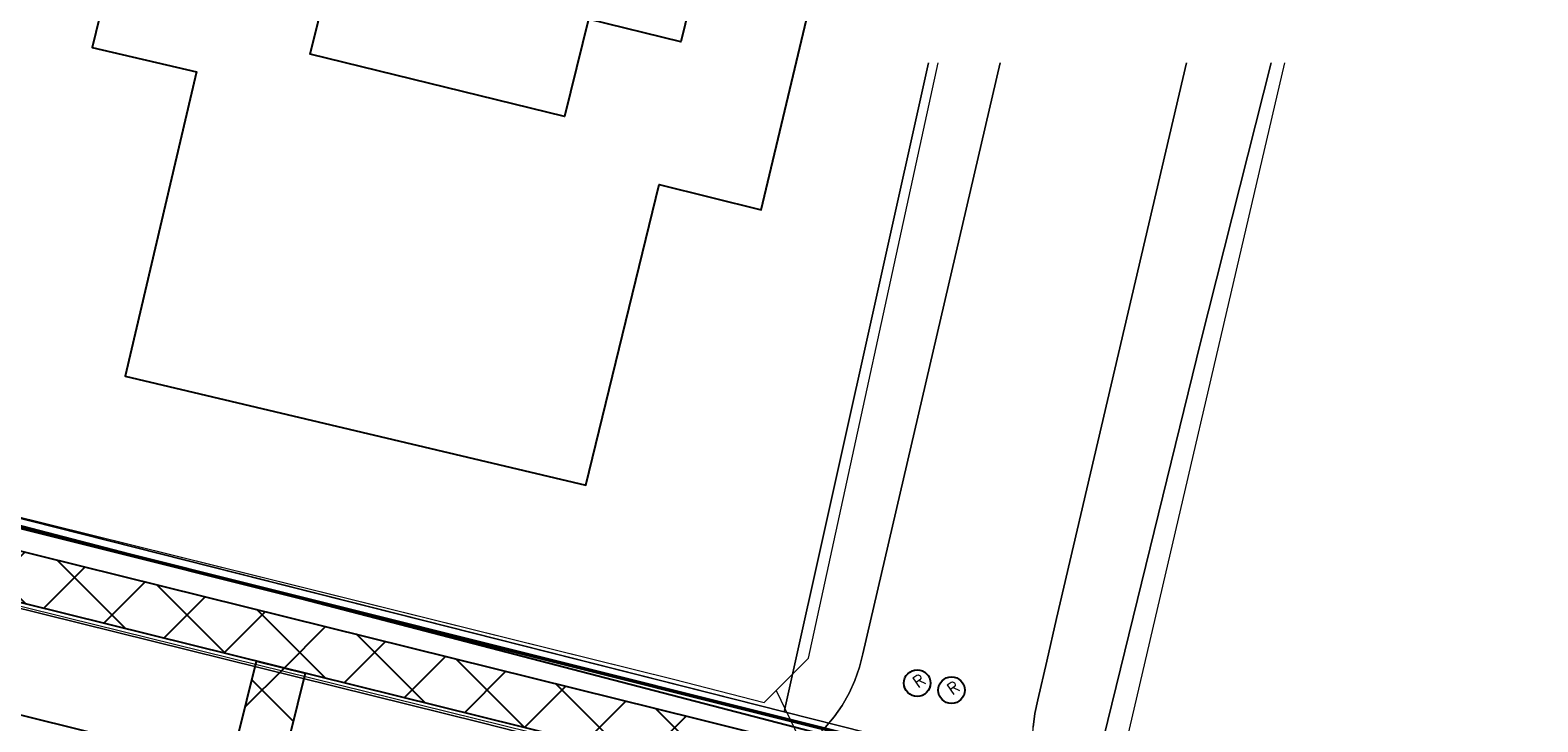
# Model space of a CAD drawing. Header units: metres. Extents: x 252743 to 254903, y 592696 to 593766.
# Tile 52 of 256: x 253705 to 253751, y 593057 to 593078. Entities that reach past the tile are written whole.
import ezdxf

# ---------------------------------------------------------------- set-up
doc = ezdxf.new("R2010")
doc.units = ezdxf.units.M
doc.linetypes.add('IMPORT-KG-KADASTRAAL-SO _2_', pattern=[0])
doc.linetypes.add('IMPORT-KG-PERCEEL-SO _2_', pattern=[0])
for name, color, linetype, lineweight in [('132034000_dwg', 8, 'Continuous', 5), ('ALGEMEEN WERKGRENS', 10, 'FENCELINE1', 50), ('B-BH-KG-GRENS_KADASTRAAL-G', 250, 'IMPORT-KG-KADASTRAAL-SO _2_', 18), ('B-BH-KG-GRENS_PERCEEL-G', 250, 'IMPORT-KG-PERCEEL-SO _2_', 18), ('B-BH-VH-OPENVERHARDING-G', 250, 'Continuous', 18)]:
    doc.layers.add(name, color=color, linetype=linetype, lineweight=lineweight)
doc.layers.add('ALGEMEEN HULP', color=6, linetype='Continuous', plot=False)
for name, color, linetype in [('B-RI-DWA-BETON', 8, 'Continuous'), ('B-RI-INSPECTIEPUT', 8, 'Continuous'), ('N-KL-NUTSSTROOK', 10, 'Continuous'), ('N-WB-ANTIWORTELSCHERM', 6, 'ZIGZAG')]:
    doc.layers.add(name, color=color, linetype=linetype)
doc.layers.get('0').freeze()
doc.styles.add('B_STANDARD 200', font='txt.shx', dxfattribs={"height": 0.36})
doc.linetypes.add('FENCELINE1', pattern='A,6.35,-2.54,[133,ltypeshp.shx,S=2.54,R=0,X=-2.54,Y=0],-2.54,25.4', length=36.83)
doc.linetypes.add('ZIGZAG', pattern='A,0.00254,-5.08,[131,ltypeshp.shx,S=5.08,R=0,X=-5.08,Y=0],-10.16,[131,ltypeshp.shx,S=5.08,R=180,X=5.08,Y=0],-5.08', length=20.32254)

# ---------------------------------------------------------------- blocks, each defined once
blk = doc.blocks.new('INSPECTIEPUT BESTAAND')
at = {"linetype": 'Continuous'}
blk.add_circle((0, 0), 0.4, dxfattribs=at)
at = {"ltscale": 0.4, "style": 'B_STANDARD 200'}
blk.add_text('R', height=0.35, rotation=34.1427, dxfattribs=at).set_placement((0.02, -0.164))
blk = doc.blocks.new('132034000_dwg_GWW-CAD Brk tekening 12A-1381409-Plot dakaanzicht')
at = {"layer": 'B-BH-KG-GRENS_KADASTRAAL-G', "color": 253, "linetype": 'Continuous', "lineweight": 9, "flags": 128}
for points in [[(253732391, 593077126), (253728076, 593057711), (253700073, 593064797), (253691282, 593066996)], [(253767006, 593047721), (253737248, 593055370), (253732212, 593056664), (253728076, 593057711)], [(253737248, 593055370), (253740540, 593068796), (253742652, 593077126)]]:
    blk.add_lwpolyline(points, dxfattribs=at)
at = {"layer": 'B-BH-KG-GRENS_PERCEEL-G', "color": 253, "linetype": 'Continuous', "lineweight": 9, "flags": 128}
for points in [[(253728076, 593057711), (253700073, 593064797), (253691282, 593066996), (253693408, 593077126)], [(253742652, 593077126), (253740540, 593068796), (253737248, 593055370), (253732212, 593056664), (253728076, 593057711)], [(253799704, 593077126), (253799133, 593073699), (253798572, 593071492), (253798476, 593071114), (253796938, 593065071), (253790885, 593041456), (253767006, 593047721), (253737248, 593055370), (253740540, 593068796), (253742652, 593077126)], [(253739538, 593016792), (253705519, 593025989), (253705225, 593024858), (253703392, 593025347), (253700046, 593026228), (253700046, 593064797), (253728076, 593057711), (253732212, 593056664), (253737248, 593055370), (253767006, 593047721)]]:
    blk.add_lwpolyline(points, dxfattribs=at)
blk.add_lwpolyline([(253732391, 593077126), (253728076, 593057711)], close=True, dxfattribs=at)
blk = doc.blocks.new('132034000_dwg_GWW-CAD Bgt tekening 12A-1381416-Plot dakaanzicht')
at = {"layer": 'B-BH-VH-OPENVERHARDING-G', "color": 253, "lineweight": 9, "flags": 128}
for points in [[(253734537, 593077126), (253730426, 593059445), (253730324, 593059039), (253730186, 593058644), (253730013, 593058263), (253729805, 593057899), (253729565, 593057556), (253729295, 593057236), (253728997, 593056942), (253728674, 593056677), (253728645, 593056657), (253728327, 593056442), (253727961, 593056239), (253727577, 593056071), (253727180, 593055938), (253726773, 593055842), (253726358, 593055784), (253725940, 593055763), (253725522, 593055781), (253725107, 593055837), (253718990, 593057385), (253701498, 593061712)], [(253649877, 593077126), (253652110, 593076602), (253656343, 593075553), (253659613, 593074738), (253667779, 593072729), (253671379, 593071861), (253674246, 593071122), (253681679, 593069399), (253683864, 593068852), (253686120, 593068288), (253691282, 593066996), (253697740, 593065381), (253700073, 593064797), (253700645, 593064655), (253702334, 593064237), (253724761, 593058687), (253727470, 593057985), (253727834, 593058348), (253728801, 593059312), (253732685, 593077126)], [(253740111, 593077126), (253736223, 593060499), (253735937, 593059221), (253735660, 593058062), (253735575, 593057660), (253735525, 593057253)], [(253729295, 593057236), (253729565, 593057556), (253729805, 593057899), (253730013, 593058263), (253730186, 593058644), (253730324, 593059039), (253730426, 593059445), (253734537, 593077126)], [(253743046, 593077126), (253737953, 593055262), (253735971, 593054827), (253735957, 593054854), (253735800, 593055233), (253735676, 593055624), (253735586, 593056025), (253735531, 593056432), (253735510, 593056842), (253735525, 593057253), (253735575, 593057660), (253735660, 593058062), (253735937, 593059221), (253736223, 593060499), (253740111, 593077126)], [(253700073, 593064797), (253724761, 593058687), (253727470, 593057985), (253727834, 593058348), (253728647, 593056653)], [(253725382, 593055879), (253706586, 593060518), (253692664, 593063966)], [(253766720, 593039500), (253750352, 593043729), (253748985, 593044080), (253746816, 593044638), (253734436, 593047820), (253717768, 593052018), (253716072, 593052467), (253715634, 593052544), (253703154, 593055654), (253702288, 593055858), (253701786, 593055976), (253688935, 593059164), (253688580, 593059258), (253687192, 593059560), (253688531, 593064924), (253701498, 593061712), (253718990, 593057385), (253725107, 593055837), (253738219, 593052559), (253738451, 593052492), (253755948, 593047970)]]:
    blk.add_lwpolyline(points, dxfattribs=at)
blk = doc.blocks.new('132034000_dwg-1357416-Plot dakaanzicht')
for name in ['132034000_dwg_GWW-CAD Brk tekening 12A-1381409-Plot dakaanzicht', '132034000_dwg_GWW-CAD Bgt tekening 12A-1381416-Plot dakaanzicht']:
    blk.add_blockref(name, (0, 0))

msp = doc.modelspace()

# ---------------------------------------------------------------- hatches: boundary and pattern name
at = {"layer": 'N-KL-NUTSSTROOK'}
h = msp.add_hatch(dxfattribs=at)
h.set_pattern_fill('ANSI37', color=256, scale=0.5)
h.paths.add_polyline_path([(253982.43, 592983.956), (253960.509, 592990.987), (253931.349, 593000.252), (253928.175, 593001.239), (253919.899, 593003.807), (253913.19, 593005.735), (253882.033, 593014.666), (253854.395, 593022.483), (253848.805, 593024.01), (253826.698, 593029.772), (253802.992, 593035.977), (253789.271, 593039.52), (253743.782, 593051.321), (253736.471, 593053.202), (253725.155, 593056.031), (253681.89, 593066.75), (253682.251, 593068.206), (253725.518, 593057.487), (253736.84, 593054.656), (253744.157, 593052.773), (253789.647, 593040.972), (253803.369, 593037.429), (253827.077, 593031.224), (253849.192, 593025.46), (253854.797, 593023.928), (253882.444, 593016.109), (253913.603, 593007.177), (253920.328, 593005.244), (253928.619, 593002.672), (253931.799, 593001.683), (253960.966, 592992.416), (253982.888, 592985.385)])
h = msp.add_hatch(dxfattribs=at)
h.set_pattern_fill('ANSI37', color=256, scale=0.5)
h.paths.add_polyline_path([(253708.335, 593030.159), (253706.891, 593030.557), (253707.75, 593033.603), (253705.757, 593034.138), (253709.974, 593049.927), (253712.276, 593059.222), (253713.732, 593058.861), (253711.426, 593049.554), (253707.208, 593033.758), (253709.186, 593033.227)])

# ---------------------------------------------------------------- linework, layer by layer
at = {"layer": 'ALGEMEEN HULP'}
msp.add_lwpolyline([(253681.679, 593069.399), (253878.723, 593018.164), (253985.858, 592984.311)], dxfattribs=at)
at = {"layer": 'ALGEMEEN WERKGRENS', "ltscale": 0.3}
msp.add_lwpolyline([(253685.732, 593068.089), (253769.686, 593047.088), (253787.727, 593042.262), (253838.409, 593029.075), (253862.83, 593022.638), (253897.424, 593012.683), (253927.283, 593003.747), (253983.948, 592985.984)], dxfattribs=at)
at = {"layer": 'B-RI-DWA-BETON'}
msp.add_line((253683.342, 593063.008), (253731.537, 593051.127), dxfattribs=at)
at = {"layer": 'N-KL-NUTSSTROOK'}
msp.add_lwpolyline([(253913.19, 593005.735), (253882.033, 593014.666), (253854.395, 593022.483), (253848.805, 593024.01), (253826.698, 593029.772), (253802.992, 593035.977), (253789.271, 593039.52), (253743.782, 593051.321), (253736.471, 593053.202), (253725.155, 593056.031), (253681.89, 593066.75), (253682.251, 593068.206), (253725.518, 593057.487), (253736.84, 593054.656), (253744.157, 593052.773), (253789.647, 593040.972), (253803.369, 593037.429), (253827.077, 593031.224), (253849.192, 593025.46), (253854.797, 593023.928), (253882.444, 593016.109), (253913.603, 593007.177)], dxfattribs=at)
msp.add_lwpolyline([(253708.335, 593030.159), (253706.891, 593030.557), (253707.75, 593033.603), (253705.757, 593034.138), (253709.974, 593049.927), (253712.276, 593059.222), (253713.732, 593058.861), (253711.426, 593049.554), (253707.208, 593033.758), (253709.186, 593033.227)], close=True, dxfattribs=at)
at = {"layer": 'N-WB-ANTIWORTELSCHERM', "linetype": 'Continuous'}
msp.add_lwpolyline([(253709.174, 593085.015), (253707.357, 593077.584), (253710.477, 593076.852), (253708.341, 593067.754), (253722.131, 593064.486), (253724.325, 593073.484), (253727.384, 593072.722), (253729.153, 593080.15), (253725.77, 593080.977), (253724.98, 593077.751), (253722.213, 593078.429), (253721.5, 593075.515), (253713.885, 593077.378), (253714.597, 593080.292), (253711.83, 593080.969), (253712.614, 593084.174)], close=True, dxfattribs=at)

# ---------------------------------------------------------------- block references
at = {"layer": '132034000_dwg', "color": 253, "lineweight": 9, "xscale": 0.001, "yscale": 0.001, "zscale": 0.001}
msp.add_blockref('132034000_dwg-1357416-Plot dakaanzicht', (0, 0), dxfattribs=at)
at = {"layer": 'B-RI-INSPECTIEPUT', "linetype": 'Continuous', "zscale": 2.5}
for p in [(253732.054, 593058.566), (253733.081, 593058.356)]:
    msp.add_blockref('INSPECTIEPUT BESTAAND', p, dxfattribs=at)

doc.saveas('drawing.dxf')
